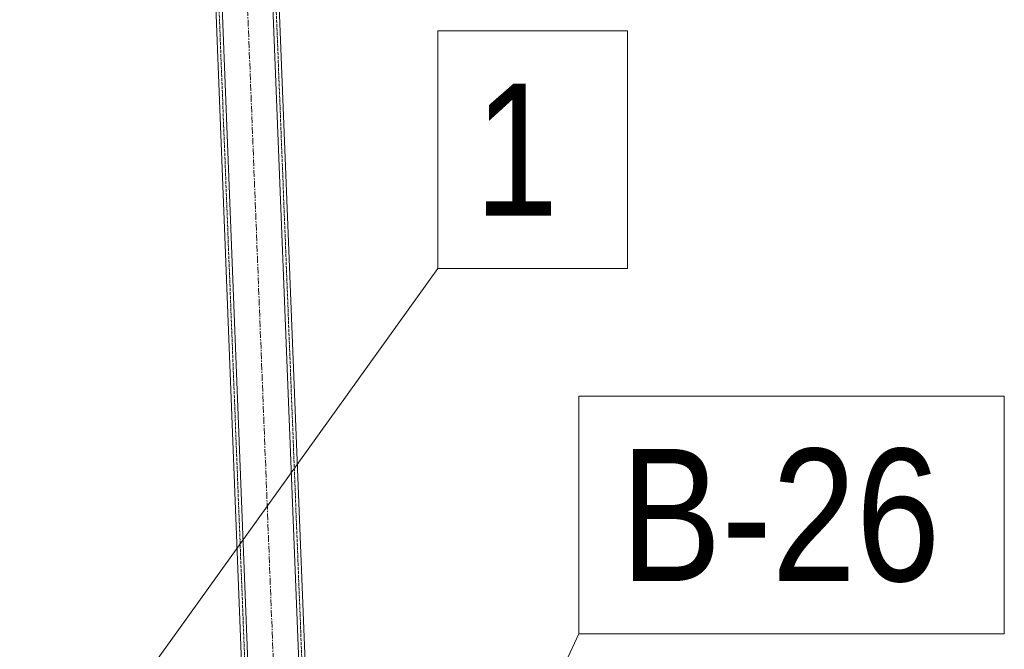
# Model space of a CAD drawing. Header units: millimetres. Extents: x -15129 to 9171, y -18789 to 5877.
# Tile 223 of 256: x -8032 to -7100, y -2355 to -1759. Entities that reach past the tile are written whole.
import ezdxf

# ---------------------------------------------------------------- set-up
doc = ezdxf.new("R2010")
doc.units = ezdxf.units.MM
doc.linetypes.add('ACAD_ISO02W100', pattern=[15, 12, -3])
doc.linetypes.add('CENTER', pattern=[50.8, 31.75, -6.35, 6.35, -6.35])
doc.layers.add('AS_Belki', color=145, linetype='Continuous')
doc.styles.add('Arial Narrow', font='ARIALN.TTF', dxfattribs={"height": 5})

msp = doc.modelspace()

# ---------------------------------------------------------------- linework, layer by layer
at = {"color": 5, "linetype": 'CENTER', "lineweight": 13, "ltscale": 0.2}
msp.add_line((-7865.18, -500.41, -8591.48), (-7736.11, -3774.46, 51965.58), dxfattribs=at)
at = {"color": 7, "lineweight": 13}
for p, q in [((-8031.53, -2545.39), (-7636.2, -1994.53)), ((-7792.39, -2955.94), (-7502.76, -2340.07))]:
    msp.add_line(p, q, dxfattribs=at)
for points in [[(-7636.2, -1994.53), (-7456.56, -1994.53), (-7456.56, -1769.53), (-7636.2, -1769.53), (-7636.2, -1994.53)], [(-7502.76, -2340.07), (-7100.32, -2340.07), (-7100.32, -2115.07), (-7502.76, -2115.07), (-7502.76, -2340.07)]]:
    msp.add_lwpolyline(points, dxfattribs=at)
at = {"layer": 'AS_Belki', "color": 145, "linetype": 'Continuous', "lineweight": 13, "ltscale": 0.25}
for p, q in [((-7876.65, -971.09), (-7796.26, -3010.13)), ((-7790.03, -3015.89), (-7870.65, -970.85)), ((-7742.07, -3014), (-7822.69, -968.96)), ((-7811.13, -1109.93), (-7736.31, -3007.77))]:
    msp.add_line(p, q, dxfattribs=at)
at = {"layer": 'AS_Belki', "color": 84, "linetype": 'ACAD_ISO02W100', "lineweight": 13, "ltscale": 0.25}
for p, q in [((-7873.65, -970.97), (-7793.27, -3010.01)), ((-7819.69, -968.84), (-7739.31, -3007.88))]:
    msp.add_line(p, q, dxfattribs=at)

# ---------------------------------------------------------------- texts
at = {"color": 7, "lineweight": 13, "style": 'Arial Narrow'}
for s, p in [('1', (-7601.54, -1944.53)), ('B-26', (-7463.33, -2290.07))]:
    msp.add_text(s, height=125, dxfattribs=at).set_placement(p)

doc.saveas('drawing.dxf')
